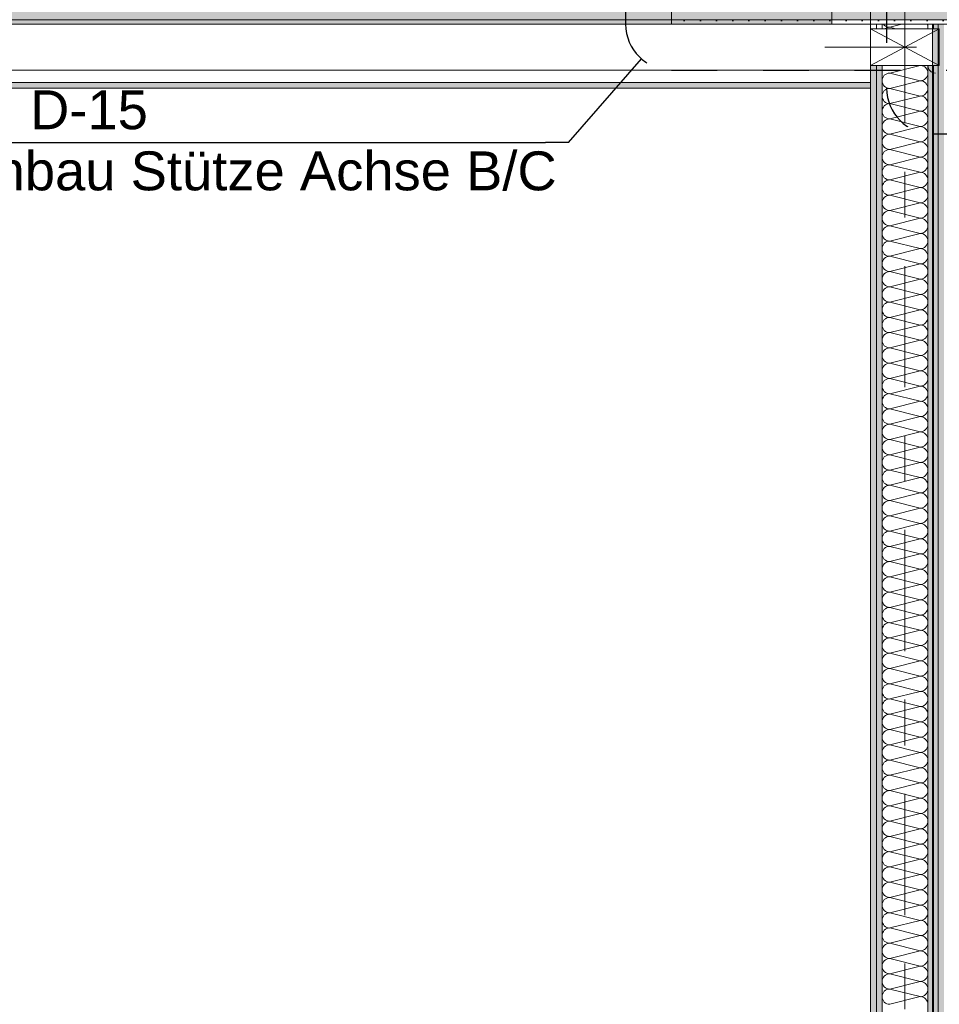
# Model space of a CAD drawing. Header units: metres. Extents: x -3.6 to 85.2, y -11 to 16.8.
# Tile 61 of 256: x 5.8 to 7.8, y 3.1 to 5.2. Entities that reach past the tile are written whole.
import ezdxf

# ---------------------------------------------------------------- set-up
doc = ezdxf.new("R2010")
doc.units = ezdxf.units.M
doc.header["$MEASUREMENT"] = 0
for name, pattern in [('Punktlinie eng', [0.0375, 0.0125, -0.025]), ('Strichlinie doppelt', [0.546806, 0.264583, -0.105833, 0.070556, -0.105833]), ('Strichpunktlinie', [0.31, 0.2, -0.05, 0.01, -0.05])]:
    doc.linetypes.add(name, pattern=pattern)
for name, color, linetype in [('208 - Marker.Detail', 7, 'Continuous'), ('451 - Universal.Achsen Raster', 7, 'Continuous'), ('607 - Struktur.Stütze', 7, 'Continuous'), ('608 - Struktur.Träger', 7, 'Continuous'), ('Abbruch_606 - Struktur.Wand Innen Ausbau', 7, 'Continuous'), ('Neubau_606 - Struktur.Wand Innen Ausbau', 7, 'Continuous'), ('Neubau_653 - Abdeckung.TB Verkofferung', 7, 'Continuous')]:
    doc.layers.add(name, color=color, linetype=linetype)
doc.styles.add('ERSTELLTER_STIL_2', font='txt')
doc.linetypes.add('Abbruch 1', pattern='A,0,[1,2022.0244.A_L5A-PL04.03_iB_Deckenspiegel 1.OG1.Shx,S=0.001984,R=0,X=0,Y=0],-0.25,0', length=0.25)
pattern_1 = [(45, (0, 0), (-0.01767767, 0.01767767), [0, -0.025])]

# ---------------------------------------------------------------- blocks, each defined once
blk = doc.blocks.new('*X13')
at = {"layer": 'Neubau_606 - Struktur.Wand Innen Ausbau', "color": 7, "linetype": 'Continuous', "lineweight": 5}
for p, q in [((7.6834, 5.19), (7.6849, 5.1882)), ((7.6849, 5.1882), (7.6874, 5.1861)), ((7.6874, 5.1861), (7.6903, 5.1846)), ((7.6903, 5.1821), (7.6874, 5.1805)), ((7.6903, 5.1846), (7.6934, 5.1837)), ((7.6934, 5.183), (7.6903, 5.1821)), ((7.6934, 5.1837), (7.6967, 5.1833)), ((7.6967, 5.1833), (7.6934, 5.183)), ((7.7233, 5.19), (7.6967, 5.1833)), ((7.7101, 5.18), (7.6967, 5.1833)), ((7.7787, 5.1897), (7.7786, 5.19)), ((7.7797, 5.1866), (7.7787, 5.1897)), ((7.78, 5.1833), (7.7797, 5.1866)), ((7.7797, 5.1801), (7.78, 5.1833)), ((7.6874, 5.1805), (7.6867, 5.18)), ((7.7796, 5.18), (7.7797, 5.1801))]:
    blk.add_line(p, q, dxfattribs=at)
blk = doc.blocks.new('*X14')
at = {"layer": 'Neubau_606 - Struktur.Wand Innen Ausbau', "color": 7, "linetype": 'Continuous', "lineweight": 5}
for p, q in [((7.7633, 5.1), (7.6967, 5.0833)), ((7.7633, 5.0667), (7.6967, 5.0833)), ((7.7633, 5.0667), (7.6967, 5.05)), ((7.7633, 5.0333), (7.6967, 5.05)), ((7.7633, 5.0333), (7.6967, 5.0167)), ((7.7633, 5), (7.6967, 5.0167)), ((7.7633, 5), (7.6967, 4.9833)), ((7.7633, 4.9667), (7.6967, 4.9833)), ((7.7633, 4.9667), (7.6967, 4.95)), ((7.7633, 4.9333), (7.6967, 4.95)), ((7.7633, 4.9333), (7.6967, 4.9167)), ((7.7633, 4.9), (7.6967, 4.9167)), ((7.7633, 4.9), (7.6967, 4.8833)), ((7.7633, 4.8667), (7.6967, 4.8833)), ((7.7633, 4.8667), (7.6967, 4.85)), ((7.7633, 4.8333), (7.6967, 4.85)), ((7.7633, 4.8333), (7.6967, 4.8167)), ((7.7633, 4.8), (7.6967, 4.8167)), ((7.7633, 4.8), (7.6967, 4.7833)), ((7.7633, 4.7667), (7.6967, 4.7833)), ((7.7633, 4.7667), (7.6967, 4.75)), ((7.7633, 4.7333), (7.6967, 4.75)), ((7.7633, 4.7333), (7.6967, 4.7167)), ((7.7633, 4.7), (7.6967, 4.7167)), ((7.7633, 4.7), (7.6967, 4.6833)), ((7.7633, 4.6667), (7.6967, 4.6833)), ((7.7633, 4.6667), (7.6967, 4.65)), ((7.7633, 4.6333), (7.6967, 4.65)), ((7.7633, 4.6333), (7.6967, 4.6167)), ((7.7633, 4.6), (7.6967, 4.6167)), ((7.7633, 4.6), (7.6967, 4.5833)), ((7.7633, 4.5667), (7.6967, 4.5833)), ((7.7633, 4.5667), (7.6967, 4.55)), ((7.7633, 4.5333), (7.6967, 4.55)), ((7.7633, 4.5333), (7.6967, 4.5167)), ((7.7633, 4.5), (7.6967, 4.5167)), ((7.7633, 4.5), (7.6967, 4.4833)), ((7.7633, 4.4667), (7.6967, 4.4833)), ((7.7633, 4.4667), (7.6967, 4.45)), ((7.7633, 4.4333), (7.6967, 4.45)), ((7.7633, 4.4333), (7.6967, 4.4167)), ((7.7633, 4.4), (7.6967, 4.4167)), ((7.7633, 4.4), (7.6967, 4.3833)), ((7.7633, 4.3667), (7.6967, 4.3833)), ((7.7633, 4.3667), (7.6967, 4.35)), ((7.7633, 4.3333), (7.6967, 4.35)), ((7.7633, 4.3333), (7.6967, 4.3167)), ((7.7633, 4.3), (7.6967, 4.3167)), ((7.7633, 4.3), (7.6967, 4.2833)), ((7.7633, 4.2667), (7.6967, 4.2833)), ((7.7633, 4.2667), (7.6967, 4.25)), ((7.7633, 4.2333), (7.6967, 4.25)), ((7.7633, 4.2333), (7.6967, 4.2167)), ((7.7633, 4.2), (7.6967, 4.2167)), ((7.7633, 4.2), (7.6967, 4.1833)), ((7.7633, 4.1667), (7.6967, 4.1833)), ((7.7633, 4.1667), (7.6967, 4.15)), ((7.7633, 4.1333), (7.6967, 4.15)), ((7.7633, 4.1333), (7.6967, 4.1167)), ((7.7633, 4.1), (7.6967, 4.1167)), ((7.7633, 4.1), (7.6967, 4.0833)), ((7.7633, 4.0667), (7.6967, 4.0833)), ((7.7633, 4.0667), (7.6967, 4.05)), ((7.7633, 4.0333), (7.6967, 4.05)), ((7.7633, 4.0333), (7.6967, 4.0167)), ((7.7633, 4), (7.6967, 4.0167)), ((7.7633, 4), (7.6967, 3.9833)), ((7.7633, 3.9667), (7.6967, 3.9833)), ((7.7633, 3.9667), (7.6967, 3.95)), ((7.7633, 3.9333), (7.6967, 3.95)), ((7.7633, 3.9333), (7.6967, 3.9167)), ((7.7633, 3.9), (7.6967, 3.9167)), ((7.7633, 3.9), (7.6967, 3.8833)), ((7.7633, 3.8667), (7.6967, 3.8833)), ((7.7633, 3.8667), (7.6967, 3.85)), ((7.7633, 3.8333), (7.6967, 3.85)), ((7.7633, 3.8333), (7.6967, 3.8167)), ((7.7633, 3.8), (7.6967, 3.8167)), ((7.7633, 3.8), (7.6967, 3.7833)), ((7.7633, 3.7667), (7.6967, 3.7833)), ((7.7633, 3.7667), (7.6967, 3.75)), ((7.7633, 3.7333), (7.6967, 3.75)), ((7.7633, 3.7333), (7.6967, 3.7167)), ((7.7633, 3.7), (7.6967, 3.7167)), ((7.7633, 3.7), (7.6967, 3.6833)), ((7.7633, 3.6667), (7.6967, 3.6833)), ((7.7633, 3.6667), (7.6967, 3.65)), ((7.7633, 3.6333), (7.6967, 3.65)), ((7.7633, 3.6333), (7.6967, 3.6167)), ((7.7633, 3.6), (7.6967, 3.6167)), ((7.7633, 3.6), (7.6967, 3.5833)), ((7.7633, 3.5667), (7.6967, 3.5833)), ((7.7633, 3.5667), (7.6967, 3.55)), ((7.7633, 3.5333), (7.6967, 3.55)), ((7.7633, 3.5333), (7.6967, 3.5167)), ((7.7633, 3.5), (7.6967, 3.5167)), ((7.7633, 3.5), (7.6967, 3.4833)), ((7.7633, 3.4667), (7.6967, 3.4833)), ((7.7633, 3.4667), (7.6967, 3.45)), ((7.7633, 3.4333), (7.6967, 3.45)), ((7.7633, 3.4333), (7.6967, 3.4167)), ((7.7633, 3.4), (7.6967, 3.4167)), ((7.7633, 3.4), (7.6967, 3.3833)), ((7.7633, 3.3667), (7.6967, 3.3833)), ((7.7633, 3.3667), (7.6967, 3.35)), ((7.7633, 3.3333), (7.6967, 3.35)), ((7.7633, 3.3333), (7.6967, 3.3167)), ((7.7633, 3.3), (7.6967, 3.3167)), ((7.7633, 3.3), (7.6967, 3.2833)), ((7.7633, 3.2667), (7.6967, 3.2833)), ((7.7633, 3.2667), (7.6967, 3.25)), ((7.7633, 3.2333), (7.6967, 3.25)), ((7.7633, 3.2333), (7.6967, 3.2167)), ((7.7633, 3.2), (7.6967, 3.2167)), ((7.7633, 3.2), (7.6967, 3.1833)), ((7.7633, 3.1667), (7.6967, 3.1833)), ((7.7633, 3.1667), (7.6967, 3.15)), ((7.7633, 3.1333), (7.6967, 3.15)), ((7.7633, 3.1333), (7.6967, 3.1167)), ((7.7633, 3.1), (7.6967, 3.1167)), ((7.7633, 3.1), (7.6967, 3.0833)), ((7.7633, 3.0667), (7.6967, 3.0833)), ((7.7633, 3.0667), (7.6967, 3.05))]:
    blk.add_line(p, q, dxfattribs=at)
for centre, start, end in [((7.6967, 5.1), 180.0609, 180.1227), ((7.7633, 5.0833), 0, 87.3578), ((7.7967, 5.1), 180.0609, 270), ((7.6967, 5.0667), 90, 180), ((7.7633, 5.0833), 270, 0), ((7.6967, 5.0667), 180, 270), ((7.7633, 5.05), 0, 90), ((7.6967, 5.0333), 90, 180), ((7.6967, 5.0333), 180, 270), ((7.7633, 5.05), 270, 0), ((7.7633, 5.0167), 0, 90), ((7.6967, 5), 90, 180), ((7.7633, 5.0167), 270, 0), ((7.6967, 5), 180, 270), ((7.7633, 4.9833), 0, 90), ((7.6967, 4.9667), 90, 180), ((7.6967, 4.9667), 180, 270), ((7.7633, 4.9833), 270, 0), ((7.7633, 4.95), 0, 90), ((7.6967, 4.9333), 90, 180), ((7.7633, 4.95), 270, 0), ((7.6967, 4.9333), 180, 270), ((7.7633, 4.9167), 0, 90), ((7.6967, 4.9), 90, 180), ((7.7633, 4.9167), 270, 0), ((7.6967, 4.9), 180, 270), ((7.6967, 4.8667), 90, 180), ((7.7633, 4.8833), 0, 90), ((7.7633, 4.8833), 270, 0), ((7.6967, 4.8667), 180, 270), ((7.7633, 4.85), 0, 90), ((7.6967, 4.8333), 90, 180), ((7.7633, 4.85), 270, 0), ((7.6967, 4.8333), 180, 270), ((7.6967, 4.8), 90, 180), ((7.7633, 4.8167), 0, 90), ((7.7633, 4.8167), 270, 0), ((7.6967, 4.8), 180, 270), ((7.7633, 4.7833), 0, 90), ((7.6967, 4.7667), 90, 180), ((7.7633, 4.7833), 270, 0), ((7.6967, 4.7667), 180, 270), ((7.7633, 4.75), 0, 90), ((7.6967, 4.7333), 90, 180), ((7.6967, 4.7333), 180, 270), ((7.7633, 4.75), 270, 0), ((7.7633, 4.7167), 0, 90), ((7.6967, 4.7), 90, 180), ((7.7633, 4.7167), 270, 0), ((7.6967, 4.7), 180, 270), ((7.7633, 4.6833), 0, 90), ((7.6967, 4.6667), 90, 180), ((7.6967, 4.6667), 180, 270), ((7.7633, 4.6833), 270, 0), ((7.7633, 4.65), 0, 90), ((7.6967, 4.6333), 90, 180), ((7.7633, 4.65), 270, 0), ((7.6967, 4.6333), 180, 270), ((7.7633, 4.6167), 0, 90), ((7.6967, 4.6), 90, 180), ((7.7633, 4.6167), 270, 0), ((7.6967, 4.6), 180, 270), ((7.6967, 4.5667), 90, 180), ((7.7633, 4.5833), 0, 90), ((7.7633, 4.5833), 270, 0), ((7.6967, 4.5667), 180, 270), ((7.7633, 4.55), 0, 90), ((7.6967, 4.5333), 90, 180), ((7.7633, 4.55), 270, 0), ((7.6967, 4.5333), 180, 270), ((7.6967, 4.5), 90, 180), ((7.7633, 4.5167), 0, 90), ((7.7633, 4.5167), 270, 0), ((7.6967, 4.5), 180, 270), ((7.7633, 4.4833), 0, 90), ((7.6967, 4.4667), 90, 180), ((7.7633, 4.4833), 270, 0), ((7.6967, 4.4667), 180, 270), ((7.7633, 4.45), 0, 90), ((7.6967, 4.4333), 90, 180), ((7.6967, 4.4333), 180, 270), ((7.7633, 4.45), 270, 0), ((7.7633, 4.4167), 0, 90), ((7.6967, 4.4), 90, 180), ((7.7633, 4.4167), 270, 0), ((7.6967, 4.4), 180, 270), ((7.7633, 4.3833), 0, 90), ((7.6967, 4.3667), 90, 180), ((7.6967, 4.3667), 180, 270), ((7.7633, 4.3833), 270, 0), ((7.7633, 4.35), 0, 90), ((7.6967, 4.3333), 90, 180), ((7.7633, 4.35), 270, 0), ((7.6967, 4.3333), 180, 270), ((7.7633, 4.3167), 0, 90), ((7.6967, 4.3), 90, 180), ((7.6967, 4.3), 180, 270), ((7.7633, 4.3167), 270, 0), ((7.7633, 4.2833), 0, 90), ((7.6967, 4.2667), 90, 180), ((7.7633, 4.2833), 270, 0), ((7.6967, 4.2667), 180, 270), ((7.7633, 4.25), 0, 90), ((7.6967, 4.2333), 90, 180), ((7.7633, 4.25), 270, 0), ((7.6967, 4.2333), 180, 270), ((7.6967, 4.2), 90, 180), ((7.7633, 4.2167), 0, 90), ((7.7633, 4.2167), 270, 0), ((7.6967, 4.2), 180, 270), ((7.7633, 4.1833), 0, 90), ((7.6967, 4.1667), 90, 180), ((7.7633, 4.1833), 270, 0), ((7.6967, 4.1667), 180, 270), ((7.6967, 4.1333), 90, 180), ((7.7633, 4.15), 0, 90), ((7.7633, 4.15), 270, 0), ((7.6967, 4.1333), 180, 270), ((7.7633, 4.1167), 0, 90), ((7.6967, 4.1), 90, 180), ((7.7633, 4.1167), 270, 0), ((7.6967, 4.1), 180, 270), ((7.7633, 4.0833), 0, 90), ((7.6967, 4.0667), 90, 180), ((7.6967, 4.0667), 180, 270), ((7.7633, 4.0833), 270, 0), ((7.7633, 4.05), 0, 90), ((7.6967, 4.0333), 90, 180), ((7.7633, 4.05), 270, 0), ((7.6967, 4.0333), 180, 270), ((7.7633, 4.0167), 0, 90), ((7.6967, 4), 90, 180), ((7.6967, 4), 180, 270), ((7.7633, 4.0167), 270, 0), ((7.7633, 3.9833), 0, 90), ((7.6967, 3.9667), 90, 180), ((7.7633, 3.9833), 270, 0), ((7.6967, 3.9667), 180, 270), ((7.7633, 3.95), 0, 90), ((7.6967, 3.9333), 90, 180), ((7.7633, 3.95), 270, 0), ((7.6967, 3.9333), 180, 270), ((7.6967, 3.9), 90, 180), ((7.7633, 3.9167), 0, 90), ((7.7633, 3.9167), 270, 0), ((7.6967, 3.9), 180, 270), ((7.7633, 3.8833), 0, 90), ((7.6967, 3.8667), 90, 180), ((7.7633, 3.8833), 270, 0), ((7.6967, 3.8667), 180, 270), ((7.6967, 3.8333), 90, 180), ((7.7633, 3.85), 0, 90), ((7.7633, 3.85), 270, 0), ((7.6967, 3.8333), 180, 270), ((7.7633, 3.8167), 0, 90), ((7.6967, 3.8), 90, 180), ((7.7633, 3.8167), 270, 0), ((7.6967, 3.8), 180, 270), ((7.7633, 3.7833), 0, 90), ((7.6967, 3.7667), 90, 180), ((7.6967, 3.7667), 180, 270), ((7.7633, 3.7833), 270, 0), ((7.7633, 3.75), 0, 90), ((7.6967, 3.7333), 90, 180), ((7.7633, 3.75), 270, 0), ((7.6967, 3.7333), 180, 270), ((7.7633, 3.7167), 0, 90), ((7.6967, 3.7), 90, 180), ((7.6967, 3.7), 180, 270), ((7.7633, 3.7167), 270, 0), ((7.7633, 3.6833), 0, 90), ((7.6967, 3.6667), 90, 180), ((7.7633, 3.6833), 270, 0), ((7.6967, 3.6667), 180, 270), ((7.7633, 3.65), 0, 90), ((7.6967, 3.6333), 90, 180), ((7.7633, 3.65), 270, 0), ((7.6967, 3.6333), 180, 270), ((7.6967, 3.6), 90, 180), ((7.7633, 3.6167), 0, 90), ((7.7633, 3.6167), 270, 0), ((7.6967, 3.6), 180, 270), ((7.7633, 3.5833), 0, 90), ((7.6967, 3.5667), 90, 180), ((7.7633, 3.5833), 270, 0), ((7.6967, 3.5667), 180, 270), ((7.6967, 3.5333), 90, 180), ((7.7633, 3.55), 0, 90), ((7.7633, 3.55), 270, 0), ((7.6967, 3.5333), 180, 270), ((7.7633, 3.5167), 0, 90), ((7.6967, 3.5), 90, 180), ((7.7633, 3.5167), 270, 0), ((7.6967, 3.5), 180, 270), ((7.6967, 3.4667), 90, 180), ((7.7633, 3.4833), 0, 90), ((7.7633, 3.4833), 270, 0), ((7.6967, 3.4667), 180, 270), ((7.7633, 3.45), 0, 90), ((7.6967, 3.4333), 90, 180), ((7.7633, 3.45), 270, 0), ((7.6967, 3.4333), 180, 270), ((7.7633, 3.4167), 0, 90), ((7.6967, 3.4), 90, 180), ((7.6967, 3.4), 180, 270), ((7.7633, 3.4167), 270, 0), ((7.7633, 3.3833), 0, 90), ((7.6967, 3.3667), 90, 180), ((7.7633, 3.3833), 270, 0), ((7.6967, 3.3667), 180, 270), ((7.7633, 3.35), 0, 90), ((7.6967, 3.3333), 90, 180), ((7.6967, 3.3333), 180, 270), ((7.7633, 3.35), 270, 0), ((7.7633, 3.3167), 0, 90), ((7.6967, 3.3), 90, 180), ((7.7633, 3.3167), 270, 0), ((7.6967, 3.3), 180, 270), ((7.7633, 3.2833), 0, 90), ((7.6967, 3.2667), 90, 180), ((7.7633, 3.2833), 270, 0), ((7.6967, 3.2667), 180, 270), ((7.6967, 3.2333), 90, 180), ((7.7633, 3.25), 0, 90), ((7.7633, 3.25), 270, 0), ((7.6967, 3.2333), 180, 270), ((7.7633, 3.2167), 0, 90), ((7.6967, 3.2), 90, 180), ((7.7633, 3.2167), 270, 0), ((7.6967, 3.2), 180, 270), ((7.6967, 3.1667), 90, 180), ((7.7633, 3.1833), 0, 90), ((7.7633, 3.1833), 270, 0), ((7.6967, 3.1667), 180, 270), ((7.7633, 3.15), 0, 90), ((7.6967, 3.1333), 90, 180), ((7.7633, 3.15), 270, 0), ((7.6967, 3.1333), 180, 270), ((7.7633, 3.1167), 0, 90), ((7.6967, 3.1), 90, 180), ((7.6967, 3.1), 180, 270), ((7.7633, 3.1167), 270, 0), ((7.7633, 3.0833), 0, 90), ((7.6967, 3.0667), 90, 180), ((7.7633, 3.0833), 270, 0), ((7.6967, 3.0667), 180, 270), ((7.7633, 3.05), 0, 90)]:
    blk.add_arc(centre, 0.0167, start, end, dxfattribs=at)

msp = doc.modelspace()

# ---------------------------------------------------------------- hatches: boundary and pattern name
at = {"layer": '607 - Struktur.Stütze', "linetype": 'Continuous', "lineweight": 0, "true_color": 0x000000}
h = msp.add_hatch(dxfattribs=at)
h.set_pattern_fill('Gips_0001', color=18, style=0, pattern_type=2)
h.set_pattern_definition(pattern_1)
h.paths.add_polyline_path([(7.57, 6.01), (7.57, 5.19), (7.89, 5.19), (7.89, 6.01)])
h.paths.add_polyline_path([(7.58, 5.2), (7.58, 6), (7.88, 6), (7.88, 5.2)], flags=0)
at = {"layer": '608 - Struktur.Träger', "linetype": 'Continuous', "lineweight": 0, "true_color": 0x000000}
h = msp.add_hatch(dxfattribs=at)
h.set_pattern_fill('Beton__Stahlbeton_0001', color=18, style=0, pattern_type=2)
h.set_pattern_definition([(45, (0, 0), (-0.08485281, 0.08485281), []), (45, (-0.04243, 0.04243), (-0.08485281, 0.08485281), [0.09, -0.03])])
h.paths.add_polyline_path([(0.69, 5.4), (0.38, 5.4), (0.38, 5.2), (0.69, 5.2), (7.57, 5.2), (7.89, 5.2), (11.17, 5.2), (11.49, 5.2), (14.86, 5.2), (15.02, 5.2), (18.37, 5.2), (18.69, 5.2), (22.04, 5.2), (22.2, 5.2), (25.57, 5.2), (25.89, 5.2), (29.26, 5.2), (29.42, 5.2), (32.77, 5.2), (33.09, 5.2), (36.46, 5.2), (36.6, 5.2), (39.97, 5.2), (40.29, 5.2), (47.16, 5.2), (47.49, 5.2), (54.37, 5.2), (54.69, 5.2), (58.06, 5.2), (58.195, 5.2), (61.57, 5.2), (61.88, 5.2), (61.88, 5.4), (61.57, 5.4), (58.195, 5.4), (58.06, 5.4), (54.69, 5.4), (54.37, 5.4), (47.49, 5.4), (47.17, 5.4), (40.29, 5.4), (39.97, 5.4), (36.6, 5.4), (36.46, 5.4), (33.09, 5.4), (32.77, 5.4), (29.42, 5.4), (29.26, 5.4), (25.89, 5.4), (25.57, 5.4), (22.2, 5.4), (22.04, 5.4), (18.69, 5.4), (18.37, 5.4), (15.02, 5.4), (14.86, 5.4), (11.49, 5.4), (11.17, 5.4), (7.89, 5.4), (7.57, 5.4)])
h = msp.add_hatch(dxfattribs=at)
h.set_pattern_fill('Gips_0001', color=18, style=0, pattern_type=2)
h.set_pattern_definition(pattern_1)
h.paths.add_polyline_path([(0.69, 5.2), (0.69, 5.19), (7.57, 5.19), (7.57, 5.2)])
at = {"layer": 'Abbruch_606 - Struktur.Wand Innen Ausbau', "linetype": 'Continuous', "lineweight": 0, "true_color": 0x000000}
h = msp.add_hatch(dxfattribs=at)
h.set_pattern_fill('Gips_0001', color=18, style=0, pattern_type=2)
h.set_pattern_definition(pattern_1)
h.paths.add_polyline_path([(7.79, 5.19), (7.79, 1.01), (7.8025, 1.01), (7.8025, 5.19)])
h = msp.add_hatch(dxfattribs=at)
h.set_pattern_fill('Gips_0001', color=18, style=0, pattern_type=2)
h.set_pattern_definition(pattern_1)
h.paths.add_polyline_path([(7.8025, 5.19), (7.8025, 1.01), (7.815, 1.01), (7.815, 5.19)])
at = {"layer": 'Neubau_606 - Struktur.Wand Innen Ausbau', "linetype": 'Continuous', "lineweight": 0, "true_color": 0x000000}
h = msp.add_hatch(dxfattribs=at)
h.set_pattern_fill('Gips_0001', color=18, style=0, pattern_type=2)
h.set_pattern_definition(pattern_1)
h.paths.add_polyline_path([(7.22, 5.19), (7.2325, 5.19), (7.2325, 5.2025)])
h = msp.add_hatch(dxfattribs=at)
h.set_pattern_fill('Gips_0001', color=18, style=0, pattern_type=2)
h.set_pattern_definition(pattern_1)
h.paths.add_polyline_path([(7.22, 5.2025), (7.22, 5.19), (7.2325, 5.2025)])
h = msp.add_hatch(dxfattribs=at)
h.set_pattern_fill('Gips_0001', color=18, style=0, pattern_type=2)
h.set_pattern_definition(pattern_1)
h.paths.add_polyline_path([(7.2325, 5.19), (7.57, 5.19), (7.57, 5.2025), (7.2325, 5.2025)])
h = msp.add_hatch(dxfattribs=at)
h.set_pattern_fill('Gips_0001', color=18, style=0, pattern_type=2)
h.set_pattern_definition(pattern_1)
h.paths.add_polyline_path([(7.655, 5.18), (7.6675, 5.18), (7.6675, 5.19), (7.655, 5.19)])
h = msp.add_hatch(dxfattribs=at)
h.set_pattern_fill('Gips_0001', color=18, style=0, pattern_type=2)
h.set_pattern_definition(pattern_1)
h.paths.add_polyline_path([(7.68, 5.19), (7.6675, 5.19), (7.6675, 5.18), (7.68, 5.18)])
h = msp.add_hatch(dxfattribs=at)
h.set_pattern_fill('Gips_0001', color=18, style=0, pattern_type=2)
h.set_pattern_definition(pattern_1)
h.paths.add_polyline_path([(7.78, 5.18), (7.7925, 5.18), (7.7925, 5.19), (7.78, 5.19)])
h = msp.add_hatch(dxfattribs=at)
h.set_pattern_fill('Gips_0001', color=18, style=0, pattern_type=2)
h.set_pattern_definition(pattern_1)
h.paths.add_polyline_path([(7.7925, 5.19), (7.7925, 5.18), (7.805, 5.18), (7.805, 5.19)])
h = msp.add_hatch(dxfattribs=at)
h.set_pattern_fill('Gips_0001', color=18, style=0, pattern_type=2)
h.set_pattern_definition(pattern_1)
h.paths.add_polyline_path([(7.655, 0.71), (7.6675, 0.71), (7.6675, 5.1), (7.655, 5.1)])
h = msp.add_hatch(dxfattribs=at)
h.set_pattern_fill('Gips_0001', color=18, style=0, pattern_type=2)
h.set_pattern_definition(pattern_1)
h.paths.add_polyline_path([(7.6675, 0.71), (7.68, 0.71), (7.68, 5.1), (7.6675, 5.1)])
h = msp.add_hatch(dxfattribs=at)
h.set_pattern_fill('Gips_0001', color=18, style=0, pattern_type=2)
h.set_pattern_definition(pattern_1)
h.paths.add_polyline_path([(7.78, 0.71), (7.7925, 0.71), (7.7925, 5.1), (7.78, 5.1)])
h = msp.add_hatch(dxfattribs=at)
h.set_pattern_fill('Gips_0001', color=18, style=0, pattern_type=2)
h.set_pattern_definition(pattern_1)
h.paths.add_polyline_path([(7.7925, 0.71), (7.805, 0.71), (7.805, 5.1), (7.7925, 5.1)])
at = {"layer": 'Neubau_653 - Abdeckung.TB Verkofferung', "linetype": 'Continuous', "lineweight": 0, "true_color": 0x000000}
h = msp.add_hatch(dxfattribs=at)
h.set_pattern_fill('Gips_0001', color=18, style=0, pattern_type=2)
h.set_pattern_definition(pattern_1)
h.paths.add_polyline_path([(4.195, 5.0505), (7.655, 5.0505), (7.655, 5.063), (4.195, 5.063)])

# ---------------------------------------------------------------- linework, layer by layer
at = {"layer": '208 - Marker.Detail', "color": 30, "linetype": 'Punktlinie eng', "lineweight": 25, "true_color": 0xff6e00}
for p, q in [((7.69, 8.6495), (7.69, 5.0505)), ((7.12, 6.0225), (7.12, 5.19)), ((7.22, 5.09), (8.19, 5.09)), ((7.79, 4.9505), (8.79, 4.9505))]:
    msp.add_line(p, q, dxfattribs=at)
at = {"layer": '208 - Marker.Detail', "color": 30, "linetype": 'Continuous', "lineweight": 25, "true_color": 0xff6e00}
for p, q in [((6.9952, 4.9319), (7.1543, 5.1146)), ((4.9452, 4.9319), (6.9452, 4.9319)), ((6.9952, 4.9319), (6.9452, 4.9319))]:
    msp.add_line(p, q, dxfattribs=at)
at = {"layer": '208 - Marker.Detail', "color": 30, "linetype": 'Punktlinie eng', "lineweight": 25, "true_color": 0xff6e00}
for centre in [(7.22, 5.19), (7.79, 5.0505)]:
    msp.add_arc(centre, 0.1, 180, 270, dxfattribs=at)
at = {"layer": '451 - Universal.Achsen Raster', "color": 160, "linetype": 'Strichlinie doppelt', "lineweight": 9, "true_color": 0x3232ff}
msp.add_line((7.73, -10.585), (7.73, 16.355), dxfattribs=at)
at = {"layer": '607 - Struktur.Stütze', "color": 7, "linetype": 'Continuous', "lineweight": 5, "flags": 128}
msp.add_lwpolyline([(7.57, 6.01), (7.57, 5.19), (7.89, 5.19), (7.89, 6.01)], close=True, dxfattribs=at)
at = {"layer": '608 - Struktur.Träger', "color": 7, "linetype": 'Continuous', "lineweight": 13}
msp.add_line((0.38, 5.19), (61.88, 5.19), dxfattribs=at)
at = {"layer": '608 - Struktur.Träger', "color": 7, "linetype": 'Continuous', "lineweight": 5}
for p, q in [((7.57, 5.19), (0.69, 5.19)), ((7.57, 5.2), (7.57, 5.19))]:
    msp.add_line(p, q, dxfattribs=at)
at = {"layer": '608 - Struktur.Träger', "color": 7, "linetype": 'Continuous', "lineweight": 13, "flags": 128}
msp.add_lwpolyline([(32.77, 5.2), (29.42, 5.2), (29.26, 5.2), (25.89, 5.2), (25.57, 5.2), (22.2, 5.2), (22.04, 5.2), (18.69, 5.2), (18.37, 5.2), (15.02, 5.2), (14.86, 5.2), (11.49, 5.2), (11.17, 5.2), (7.89, 5.2), (7.57, 5.2), (0.69, 5.2), (0.38, 5.2)], dxfattribs=at)
at = {"layer": 'Abbruch_606 - Struktur.Wand Innen Ausbau', "color": 7, "linetype": 'Abbruch 1', "lineweight": 5}
msp.add_line((7.8025, 5.19), (7.8025, 1.01), dxfattribs=at)
at = {"layer": 'Abbruch_606 - Struktur.Wand Innen Ausbau', "color": 7, "linetype": 'Abbruch 1', "lineweight": 5, "flags": 128}
msp.add_lwpolyline([(7.79, 5.19), (7.79, 1.01)], dxfattribs=at)
at = {"layer": 'Neubau_606 - Struktur.Wand Innen Ausbau', "color": 1, "linetype": 'Continuous', "lineweight": 9}
for p, q in [((7.6675, 5.18), (7.6675, 5.19)), ((7.7925, 5.18), (7.7925, 5.19)), ((7.655, 5.1), (7.805, 5.18)), ((7.655, 5.18), (7.805, 5.1)), ((7.6675, 0.71), (7.6675, 5.1)), ((7.7925, 0.71), (7.7925, 5.1))]:
    msp.add_line(p, q, dxfattribs=at)
at = {"layer": 'Neubau_606 - Struktur.Wand Innen Ausbau', "color": 1, "linetype": 'Continuous', "lineweight": 13}
for p, q in [((7.68, 5.18), (7.68, 5.19)), ((7.78, 5.18), (7.78, 5.19)), ((7.68, 0.71), (7.68, 5.1)), ((7.78, 0.71), (7.78, 5.1))]:
    msp.add_line(p, q, dxfattribs=at)
at = {"layer": 'Neubau_606 - Struktur.Wand Innen Ausbau', "color": 1, "linetype": 'Strichpunktlinie', "lineweight": 5}
msp.add_line((7.555, 5.14), (7.905, 5.14), dxfattribs=at)
msp.add_line((7.555, 5.14), (7.905, 5.14), dxfattribs=at)
at = {"layer": 'Neubau_606 - Struktur.Wand Innen Ausbau', "color": 1, "linetype": 'Continuous', "lineweight": 5, "flags": 128}
for points in [[(7.22, 5.8725), (7.22, 5.19)], [(7.22, 5.19), (7.2325, 5.19)], [(7.2325, 5.19), (7.57, 5.19)]]:
    msp.add_lwpolyline(points, dxfattribs=at)
at = {"layer": 'Neubau_606 - Struktur.Wand Innen Ausbau', "color": 1, "linetype": 'Continuous', "lineweight": 13, "flags": 128}
for points in [[(7.655, 5.19), (7.655, 5.18)], [(7.655, 5.1), (7.655, 0.71)]]:
    msp.add_lwpolyline(points, dxfattribs=at)
at = {"layer": 'Neubau_606 - Struktur.Wand Innen Ausbau', "color": 1, "linetype": 'Continuous', "lineweight": 9, "flags": 128}
for points in [[(7.655, 5.18), (7.655, 5.1)], [(7.6675, 5.18), (7.655, 5.18)], [(7.68, 5.18), (7.6675, 5.18)], [(7.78, 5.18), (7.68, 5.18)], [(7.7925, 5.18), (7.78, 5.18)], [(7.805, 5.18), (7.7925, 5.18)], [(7.805, 5.1), (7.805, 5.18)], [(7.655, 5.1), (7.6675, 5.1)], [(7.6675, 5.1), (7.68, 5.1)], [(7.68, 5.1), (7.78, 5.1)], [(7.78, 5.1), (7.7925, 5.1)], [(7.7925, 5.1), (7.805, 5.1)]]:
    msp.add_lwpolyline(points, dxfattribs=at)
at = {"layer": 'Neubau_653 - Abdeckung.TB Verkofferung', "color": 1, "linetype": 'Continuous', "lineweight": 9}
for p, q in [((7.655, 5.0505), (7.655, 5.8725)), ((0.235, 5.0505), (7.655, 5.0505))]:
    msp.add_line(p, q, dxfattribs=at)
at = {"layer": 'Neubau_653 - Abdeckung.TB Verkofferung', "color": 1, "linetype": 'Continuous', "lineweight": 5}
for p, q in [((7.655, 5.19), (4.195, 5.19)), ((7.655, 5.09), (4.195, 5.09)), ((7.655, 5.063), (4.195, 5.063)), ((7.655, 5.0505), (4.195, 5.0505))]:
    msp.add_line(p, q, dxfattribs=at)
at = {"layer": 'Neubau_653 - Abdeckung.TB Verkofferung', "color": 1, "linetype": 'Continuous', "lineweight": 5, "flags": 128}
msp.add_lwpolyline([(7.655, 5.19), (7.655, 5.09), (7.655, 5.063), (7.655, 5.0505)], dxfattribs=at)

# ---------------------------------------------------------------- block references
at = {"layer": 'Neubau_606 - Struktur.Wand Innen Ausbau', "color": 1, "lineweight": 13}
for name in ['*X13', '*X14']:
    msp.add_blockref(name, (0, 0), dxfattribs=at)

# ---------------------------------------------------------------- texts
at = {"layer": '208 - Marker.Detail', "color": 30, "lineweight": 25, "true_color": 0xff6e00, "char_height": 0.085, "style": 'ERSTELLTER_STIL_2'}
for s, insert, attachment_point in [('\\A1;{\\pql;\\fArial|b0|i0|c0|p38;D-15}', (5.8193, 4.9596), 7), ('\\A1;{\\pql;\\fArial|b0|i0|c0|p38;Detail - Trockenbau Stütze Achse B/C}', (4.9699, 4.9124), 1)]:
    msp.add_mtext(s, dxfattribs=dict(at, insert=insert, attachment_point=attachment_point))

doc.saveas('drawing.dxf')
